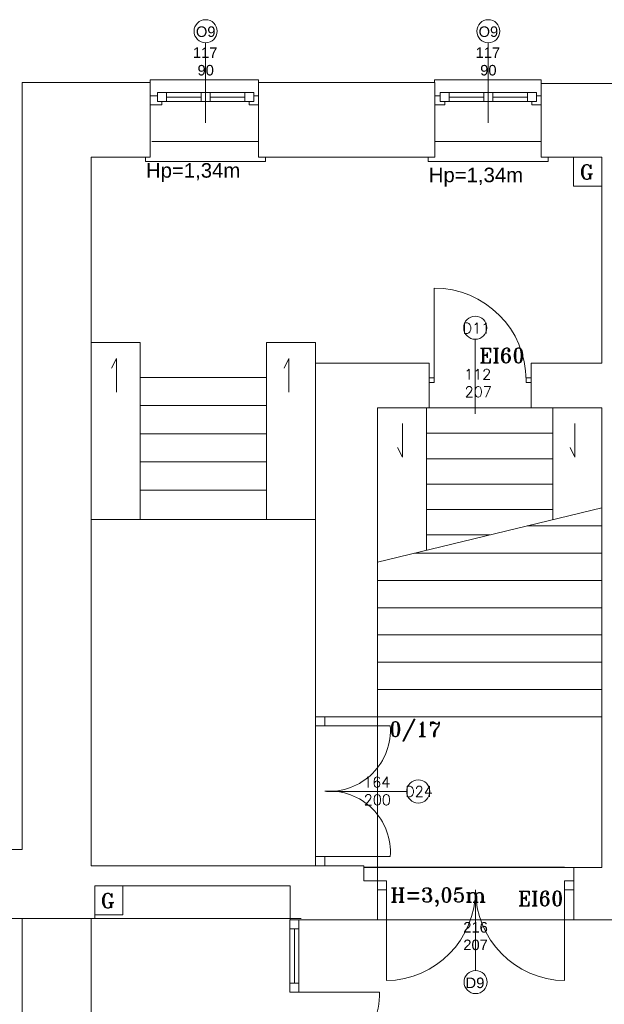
# Model space of a CAD drawing. Header units: millimetres. Extents: x -12354389001 to 271431, y -126469 to 48347.
# Tile 146 of 204: x -109341 to -108697, y -90930 to -89846. Entities that reach past the tile are written whole.
import ezdxf

# ---------------------------------------------------------------- set-up
doc = ezdxf.new("R2010")
doc.units = ezdxf.units.MM
doc.layers.get('0').update_dxf_attribs({"lineweight": 9})
doc.layers.add('ogrzewanie rzut', color=252, linetype='Continuous', lineweight=13)
doc.styles.add('ROMANS-POTROJNY-0-8-W', font='ROMANT.SHX', dxfattribs={"width": 0.8})
doc.styles.get("Standard").update_dxf_attribs({"font": 'arial.ttf'})

# ---------------------------------------------------------------- blocks, each defined once
blk = doc.blocks.new('d')
at = {"layer": 'ogrzewanie rzut', "linetype": 'Continuous', "lineweight": 13}
for p, q in [((38484.9, 4180.4), (38484.9, 4092.3)), ((38795.9, 4180.4), (38795.9, 4092.3)), ((38282.9, 4136.6), (38423.9, 4136.6)), ((38282.9, 4136.6), (38423.9, 4136.6)), ((38282.9, 3292.6), (38282.9, 4136.6)), ((38282.9, 3292.6), (38282.9, 4136.6)), ((38423.9, 4136.6), (38423.9, 4139.6)), ((38423.9, 4139.6), (38542.9, 4139.6)), ((38423.9, 4054.6), (38423.9, 4136.6)), ((38542.9, 4139.6), (38542.9, 4136.6)), ((38542.9, 4136.6), (38736.9, 4136.6)), ((38542.9, 4136.6), (38736.9, 4136.6)), ((38542.9, 4054.6), (38542.9, 4136.6)), ((38736.8, 4136.6), (38736.8, 4139.6)), ((38736.8, 4139.6), (38853.9, 4139.6)), ((38736.9, 4054.6), (38736.9, 4136.6)), ((38853.9, 4139.6), (38853.9, 4135)), ((38853.9, 4054.6), (38853.9, 4135.7)), ((38853.9, 4135.7), (39291.9, 4135)), ((38423.9, 4112), (38423.9, 4122)), ((38423.9, 4122), (38431.9, 4122)), ((38431.9, 4125.6), (38441.9, 4125.6)), ((38431.9, 4115.6), (38431.9, 4125.6)), ((38431.9, 4125.6), (38535.9, 4125.6)), ((38441.9, 4125.6), (38441.9, 4115.6)), ((38441.9, 4120.6), (38479.9, 4120.6)), ((38479.9, 4125.6), (38489.9, 4125.6)), ((38479.9, 4115.6), (38479.9, 4125.6)), ((38489.9, 4125.6), (38489.9, 4115.6)), ((38489.9, 4120.6), (38527.9, 4120.6)), ((38527.9, 4125.6), (38537.9, 4125.6)), ((38527.9, 4115.6), (38527.9, 4125.6)), ((38537.9, 4125.6), (38537.9, 4115.6)), ((38537.9, 4122), (38542.9, 4122)), ((38542.9, 4122), (38542.9, 4112)), ((38736.9, 4112), (38736.9, 4122)), ((38736.9, 4122), (38742.9, 4122)), ((38742.9, 4125.6), (38752.9, 4125.6)), ((38742.9, 4115.6), (38742.9, 4125.6)), ((38742.9, 4125.6), (38846.9, 4125.6)), ((38752.9, 4125.6), (38752.9, 4115.6)), ((38752.9, 4120.6), (38790.9, 4120.6)), ((38790.9, 4125.6), (38800.9, 4125.6)), ((38790.9, 4115.6), (38790.9, 4125.6)), ((38800.9, 4125.6), (38800.9, 4115.6)), ((38800.9, 4120.6), (38838.9, 4120.6)), ((38838.9, 4125.6), (38848.9, 4125.6)), ((38838.9, 4115.6), (38838.9, 4125.6)), ((38848.9, 4125.6), (38848.9, 4115.6)), ((38848.9, 4122), (38853.9, 4122)), ((38853.9, 4122), (38853.9, 4112)), ((38436.9, 4112), (38423.9, 4112)), ((38441.9, 4115.6), (38431.9, 4115.6)), ((38431.9, 4115.6), (38537.9, 4115.6)), ((38436.9, 4115.6), (38436.9, 4112)), ((38489.9, 4115.6), (38479.9, 4115.6)), ((38537.9, 4115.6), (38527.9, 4115.6)), ((38532.9, 4112), (38532.9, 4115.6)), ((38542.9, 4112), (38532.9, 4112)), ((38747.9, 4112), (38736.9, 4112)), ((38752.9, 4115.6), (38742.9, 4115.6)), ((38742.9, 4115.6), (38848.9, 4115.6)), ((38747.9, 4115.6), (38747.9, 4112)), ((38800.9, 4115.6), (38790.9, 4115.6)), ((38848.9, 4115.6), (38838.9, 4115.6)), ((38843.9, 4112), (38843.9, 4115.6)), ((38853.9, 4112), (38843.9, 4112)), ((38423.9, 4054.6), (38358.9, 4054.6)), ((38358.9, 4054.6), (38423.9, 4054.6)), ((38358.9, 3274.6), (38358.9, 4054.6)), ((38423.9, 4054.6), (38418.9, 4054.6)), ((38418.9, 4054.6), (38418.9, 4049.6)), ((38736.9, 4054.6), (38542.9, 4054.6)), ((38542.9, 4054.6), (38736.9, 4054.6)), ((38550.9, 4049.6), (38550.9, 4054.6)), ((38734.9, 4054.6), (38729.9, 4054.6)), ((38729.9, 4054.6), (38729.9, 4049.6)), ((38920.9, 4054.6), (38853.9, 4054.6)), ((38861.9, 4049.6), (38861.9, 4054.6)), ((38889.7, 4054.6), (38920.9, 4054.6)), ((38889.7, 4022.7), (38889.7, 4054.6)), ((38920.9, 3827.6), (38920.9, 4054.6)), ((38920.9, 4054.6), (38920.9, 4022.7)), ((38418.9, 4049.6), (38545.9, 4049.6)), ((38545.9, 4049.6), (38550.9, 4049.6)), ((38729.9, 4049.6), (38856.9, 4049.6)), ((38856.9, 4049.6), (38861.9, 4049.6)), ((38920.9, 4022.7), (38889.7, 4022.7)), ((38781.5, 3854), (38781.5, 3771.8)), ((38386.8, 3832.9), (38381.5, 3822.1)), ((38386.8, 3795.7), (38386.8, 3832.9)), ((38576.5, 3832.9), (38571.2, 3822.1)), ((38576.5, 3795.7), (38576.5, 3832.9)), ((38605.9, 3827.6), (38730.9, 3827.6)), ((38605.9, 3438.6), (38605.9, 3827.6)), ((38605.9, 3827.6), (38673.9, 3827.6)), ((38730.9, 3827.6), (38730.9, 3778.6)), ((38920.9, 3827.6), (38842.9, 3827.6)), ((38842.9, 3827.6), (38842.9, 3778.6)), ((38730.9, 3778.6), (38673.9, 3778.6)), ((38673.9, 3778.6), (38673.9, 3438.6)), ((38842.9, 3778.6), (38920.9, 3778.6)), ((38920.9, 3272.6), (38920.9, 3778.6)), ((38701.4, 3761.4), (38701.4, 3724.2)), ((38891.1, 3761.4), (38891.1, 3724.2)), ((38701.4, 3724.2), (38696.1, 3735)), ((38891.1, 3724.2), (38885.8, 3735)), ((38673.9, 3608.6), (38920.9, 3668.6)), ((38838.5, 3648.6), (38920.9, 3648.6)), ((38715, 3618.6), (38920.9, 3618.6)), ((38673.9, 3588.6), (38920.9, 3588.6)), ((38673.9, 3558.6), (38920.9, 3558.6)), ((38673.9, 3528.6), (38920.9, 3528.6)), ((38673.9, 3498.6), (38920.9, 3498.6)), ((38673.9, 3468.6), (38920.9, 3468.6)), ((38605.9, 3438.6), (38673.9, 3438.6)), ((38605.9, 3428.6), (38605.9, 3438.6)), ((38605.9, 3438.6), (38615.9, 3438.6)), ((38615.9, 3438.6), (38615.9, 3428.6)), ((38673.9, 3438.6), (38920.9, 3438.6)), ((38615.9, 3428.6), (38605.9, 3428.6)), ((38614.6, 3428.6), (38688, 3428.6)), ((38358.9, 3395.7), (38358.9, 3274.6)), ((38706.1, 3356.3), (38618, 3356.3)), ((38282.9, 3292.6), (38249.9, 3292.6)), ((38605.9, 3284.6), (38605.9, 3274.6)), ((38615.9, 3284.6), (38605.9, 3284.6)), ((38605.9, 3274.6), (38605.9, 3284.6)), ((38605.9, 3284.6), (38615.9, 3284.6)), ((38614.6, 3284.6), (38688, 3284.6)), ((38615.9, 3284.6), (38615.9, 3274.6)), ((38615.9, 3274.6), (38615.9, 3284.6)), ((38615.9, 3284.6), (38615.9, 3274.6)), ((38358.9, 3274.6), (38658.9, 3274.6)), ((38605.9, 3274.6), (38615.9, 3274.6)), ((38615.9, 3274.6), (38605.9, 3274.6)), ((38658.9, 3258.1), (38658.9, 3274.6)), ((38889.9, 3272.6), (38658.9, 3272.6)), ((38663.8, 3272.6), (38663.8, 3272.6)), ((38889.9, 3272.6), (38920.9, 3272.6)), ((38889.9, 3215), (38889.9, 3272.6)), ((38362.9, 3252.6), (38394, 3252.6)), ((38362.9, 3220.7), (38362.9, 3252.6)), ((38577.9, 3252.6), (38362.9, 3252.6)), ((38362.9, 3252.6), (38362.9, 3216.6)), ((38394, 3252.6), (38394, 3220.7)), ((38577.9, 3215), (38577.9, 3252.6)), ((38673.9, 3258.1), (38658.9, 3258.1)), ((38673.9, 3215), (38673.9, 3258.1)), ((38673.9, 3258.1), (38683.9, 3258.1)), ((38673.9, 3248.1), (38673.9, 3258)), ((38683.9, 3258.1), (38683.9, 3248.1)), ((38879.9, 3258.1), (38889.9, 3258.1)), ((38879.9, 3248.1), (38879.9, 3258)), ((38889.9, 3258.1), (38889.9, 3248.1)), ((38683.9, 3248.1), (38673.9, 3248.1)), ((38683.9, 3248.1), (38683.9, 3148.1)), ((38781.9, 3159.2), (38781.9, 3247.3)), ((38889.9, 3248.1), (38879.9, 3248.1)), ((38879.9, 3248.1), (38879.9, 3148.1)), ((38394, 3220.7), (38362.9, 3220.7)), ((38358.9, 3216.6), (38249.9, 3216.6)), ((38362.9, 3216.6), (38249.9, 3216.6)), ((38577.5, 3215), (38577.5, 3135.5)), ((38577.5, 3215), (38577.5, 3205)), ((38587.5, 3215), (38577.5, 3215)), ((38673.9, 3215), (38577.9, 3215)), ((38587.5, 3215), (38587.5, 3135.3)), ((38587.5, 3205), (38587.5, 3215)), ((38889.9, 3215), (38897.9, 3215)), ((39103.9, 3215), (38889.9, 3215)), ((38897.9, 3215), (38897.9, 3215)), ((39063.9, 3215), (38897.9, 3215)), ((38577.5, 3205), (38587.5, 3205)), ((38582.5, 3205), (38582.5, 3145.5)), ((38577.5, 3135.5), (38577.5, 3145.5)), ((38577.5, 3145.5), (38587.5, 3145.5)), ((38587.5, 3145.5), (38587.5, 3135.5)), ((38587.5, 3135.5), (38577.5, 3135.5)), ((38582.5, 3135.5), (38582.5, 3135.3)), ((38586.2, 3135.5), (38676.2, 3135.5))]:
    blk.add_line(p, q, dxfattribs=at)
at = {"layer": 'ogrzewanie rzut', "linetype": 'Continuous', "lineweight": 13, "ltscale": 10}
for p, q in [((38542.9, 4071.6), (38425.9, 4071.6)), ((38853.9, 4071.6), (38736.9, 4071.6))]:
    blk.add_line(p, q, dxfattribs=at)
at = {"layer": 'ogrzewanie rzut', "linetype": 'Continuous', "lineweight": 13, "ltscale": 20}
for p, q in [((38412.9, 3850.6), (38358.9, 3850.6)), ((38412.9, 3655.6), (38412.9, 3850.6)), ((38551.9, 3850.6), (38605.9, 3850.6)), ((38551.9, 3655.6), (38551.9, 3850.6)), ((38605.9, 3850.6), (38605.9, 3655.6)), ((38412.9, 3812.1), (38551.9, 3812.1)), ((38412.9, 3781.1), (38551.9, 3781.1)), ((38673.9, 3778.6), (38920.9, 3778.6)), ((38727.9, 3778.6), (38727.9, 3621.8)), ((38920.9, 3778.6), (38866.9, 3778.6)), ((38866.9, 3778.6), (38866.9, 3655.5)), ((38412.9, 3750.1), (38551.9, 3750.1)), ((38727.9, 3750.6), (38866.9, 3750.6)), ((38412.9, 3719.1), (38551.9, 3719.1)), ((38727.9, 3722.6), (38866.9, 3722.6)), ((38412.9, 3688.1), (38551.9, 3688.1)), ((38727.9, 3694.6), (38866.9, 3694.6)), ((38727.9, 3666.6), (38866.9, 3666.6)), ((38358.9, 3655.6), (38412.9, 3655.6)), ((38358.9, 3655.6), (38605.9, 3655.6)), ((38605.9, 3655.6), (38551.9, 3655.6)), ((38727.9, 3638.6), (38797.4, 3638.6)), ((38605.9, 3438.6), (38605.9, 3281.6)), ((38673.9, 3438.6), (38673.9, 3258.1)), ((38658.9, 3273.1), (38879.8, 3273.1)), ((38282.9, 3216.6), (38282.9, 2945.5)), ((38358.9, 3216.6), (38358.9, 2945.5)), ((38358.9, 3216.6), (38589.9, 3216.6)), ((38673.9, 3215), (38889.9, 3215))]:
    blk.add_line(p, q, dxfattribs=at)
at = {"layer": 'ogrzewanie rzut', "linetype": 'Continuous', "lineweight": 13, "transparency": 33554684}
blk.add_lwpolyline([(38736.2, 3809.1), (38736.2, 3910.4)], dxfattribs=at)
for points in [[(38730.9, 3811.7), (38730.9, 3806.4), (38736.2, 3806.4), (38736.2, 3811.7)], [(38837.5, 3806.4), (38842.9, 3806.4), (38842.9, 3811.7), (38837.5, 3811.7)]]:
    blk.add_lwpolyline(points, close=True, dxfattribs=at)
at = {"layer": 'ogrzewanie rzut', "linetype": 'Continuous', "lineweight": 13}
for centre in [(38484.9, 4193.1), (38795.9, 4193.1), (38781.5, 3866.7), (38718.8, 3356.3), (38781.9, 3146.5)]:
    blk.add_circle(centre, 12.7, dxfattribs=at)
at = {"layer": 'ogrzewanie rzut', "linetype": 'Continuous', "lineweight": 13, "transparency": 33554684}
blk.add_arc((38736.2, 3809.1), 101.3, 0, 90, dxfattribs=at)
at = {"layer": 'ogrzewanie rzut', "linetype": 'Continuous', "lineweight": 13}
for centre, radius, start, end in [((38620.9, 3423.8), 67.3, 265.8004, 4.1487), ((38620.9, 3289.5), 67.3, 355.8513, 94.1996), ((38682.2, 3247.7), 99.6, 270.9371, 0.2091), ((38881.5, 3247.7), 99.6, 179.7909, 269.0629), ((38587.5, 3134.3), 88.7, 269.1209, 0.7774)]:
    blk.add_arc(centre, radius, start, end, dxfattribs=at)
for s, p in [('O9', (38474.2, 4186.8)), ('O9', (38785.2, 4186.8)), ('117', (38470.9, 4163.7)), ('117', (38781.9, 4163.7)), ('90', (38476, 4144.4)), ('90', (38787, 4144.4)), ('216', (38768.4, 3201)), ('207', (38768.4, 3181.7)), ('D9', (38770.9, 3139.9))]:
    blk.add_text(s, height=11.57, dxfattribs=at).set_placement(p)
at = {"layer": 'ogrzewanie rzut', "linetype": 'Continuous', "lineweight": 13, "ltscale": 0.15}
for p in [(38419.3, 4031.9), (38730.4, 4026.9)]:
    blk.add_text('Hp=1,34m', height=16, dxfattribs=at).set_placement(p)
at = {"layer": 'ogrzewanie rzut', "linetype": 'Continuous', "lineweight": 13, "style": 'ROMANS-POTROJNY-0-8-W'}
for s, height, p in [('G', 16, (38896.3, 4030.1)), ('D11', 11.57, (38767.6, 3860.5)), ('EI60', 16, (38785.9, 3828.2)), ('112', 11.57, (38769.3, 3809.7)), ('207', 11.57, (38769.9, 3790.4)), ('0/17', 16, (38686.9, 3416.9)), ('164', 11.57, (38658.3, 3360.7)), ('D24', 11.57, (38704.5, 3350.5)), ('200', 11.57, (38658.9, 3341.4)), ('G', 16, (38369.4, 3228.1)), ('EI60', 16, (38828.5, 3230.5))]:
    blk.add_text(s, height=height, dxfattribs=at).set_placement(p)
at = {"layer": 'ogrzewanie rzut', "linetype": 'Continuous', "lineweight": 13, "ltscale": 0.15, "style": 'ROMANS-POTROJNY-0-8-W'}
blk.add_text('H=3,05m', height=16, dxfattribs=at).set_placement((38688.1, 3234.4))

msp = doc.modelspace()

# ---------------------------------------------------------------- block references
msp.add_blockref('d', (-147620.915, -94051.603))

doc.saveas('drawing.dxf')
